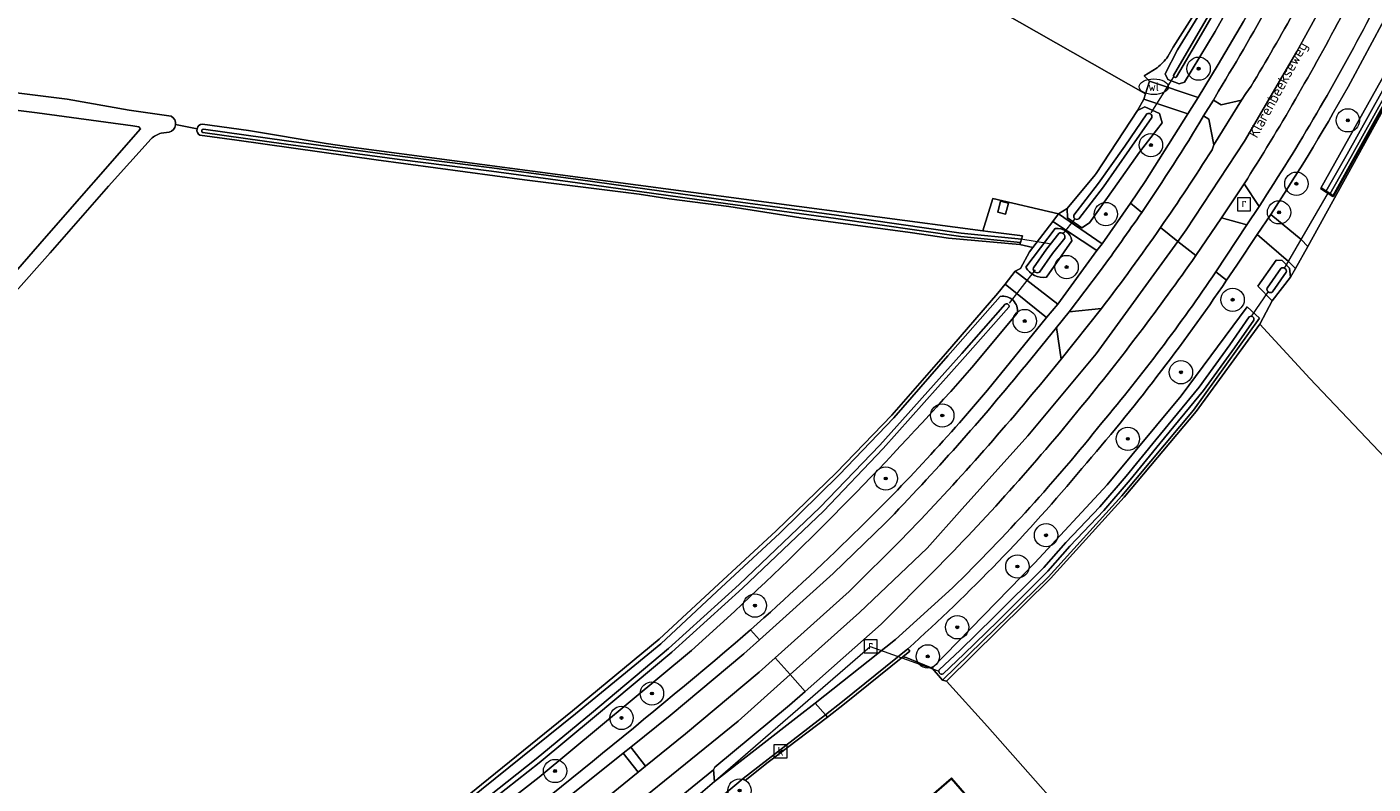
# Model space of a CAD drawing. Extents: x 199200 to 204075, y 460125 to 464703.
# Tile 23 of 174: x 200345 to 200575, y 463368 to 463498. Entities that reach past the tile are written whole.
import ezdxf
from ezdxf.enums import TextEntityAlignment as Align

# ---------------------------------------------------------------- set-up
doc = ezdxf.new("R2010")
doc.units = 0
doc.layers.get('0').update_dxf_attribs({"lineweight": 25})
for name, color, linetype, lineweight in [('B-WE-GK-BESCHOEIING-G', 130, 'GK-BESCHOEIING', 35), ('B-WE-GR-BOOM-S', 90, 'Continuous', 25), ('B-WE-GR-GRAS-GV', 60, 'Continuous', 13), ('B-WE-GR-HAAG-G', 90, 'GR-HAAG1', 13), ('B-WE-IE-TERREINAFSCHEIDING_KUNSTMATIG_HEKWERK-G', 20, 'IE-TERREINAFSCHEIDING-KUNSTMATIG', 18), ('B-WE-IE-TERREINAFSCHEIDING_KUNSTMATIG_HEKWERK_RASTER-G', 30, 'IE-TERREINAFSCHEIDING-KUNSTMATIG', 18), ('B-WE-KL-WATER-S', 170, 'Continuous', 25), ('B-WE-KW-KUNSTWERK_DUIKER-G', 170, 'Continuous', 18), ('B-WE-OG-BEBOUWING-GV', 7, 'Continuous', 35), ('B-WE-OG-BEBOUWING_LAGE TRAFO-GV', 7, 'Continuous', 18), ('B-WE-OG-TERREIN_ERF-GV', 7, 'Continuous', 18), ('B-WE-OG-TOPOGRAFIE-T18', 10, 'Continuous', 18), ('B-WE-OG-WATER_SLOOT-GV', 120, 'Continuous', 18), ('B-WE-OG-WEG-GV', 7, 'Continuous', 18), ('B-WE-RI-GWA_KOLK-S', 30, 'Continuous', 25), ('B-WE-RI-GWA_RIOOLPUT-S', 30, 'Continuous', 25), ('B-WE-VH-VERHARDING_ASFALT-GV', 252, 'Continuous', 18), ('B-WE-VH-VERHARDING_BETONSTRAATSTEEN-GV', 252, 'Continuous', 18)]:
    doc.layers.add(name, color=color, linetype=linetype, lineweight=lineweight)
doc.styles.add('NLCS-ISO', font='NLCS-ISO.ttf')
doc.styles.add('NLCS-ISO-M1000-T18', font='NLCS-ISO.ttf', dxfattribs={"height": 1.8})
doc.linetypes.add('GK-BESCHOEIING', pattern='A,30,-5,[1,NLCS.SHX,S=1,R=0,X=0,Y=0],-5', length=40)
doc.linetypes.add('GR-HAAG1', pattern='A,6,[176,NLCS.SHX,S=0.125,R=0,X=0,Y=0],-2', length=8)
doc.linetypes.add('IE-TERREINAFSCHEIDING-KUNSTMATIG', pattern='A,4,[82,NLCS.SHX,S=0.75,R=90,X=0,Y=0],4,-2', length=10)

# ---------------------------------------------------------------- blocks, each defined once
blk = doc.blocks.new('SRI-PUT_INSPECTIEPUT_RIOOLPUT-SO')
at = {"color": 0, "linetype": 'ByBlock', "lineweight": 18}
blk.add_lwpolyline([(-1.12, -1.12), (1.12, -1.12), (1.12, 1.12), (-1.12, 1.12)], close=True, dxfattribs=at)
at = {"color": 0, "linetype": 'ByBlock', "lineweight": 18, "style": 'NLCS-ISO'}
blk.add_text('r', height=1.5, dxfattribs=at).set_placement((0, 0.28), align=Align.MIDDLE_CENTER)
blk = doc.blocks.new('SKL-WATER_WATERLEIDINGPUT-SO')
at = {"color": 0, "linetype": 'ByBlock', "lineweight": 18}
blk.add_ellipse((0, 0), major_axis=(2.5, 0), ratio=0.54, dxfattribs=at)
at = {"color": 0, "linetype": 'ByBlock', "lineweight": 18, "style": 'NLCS-ISO'}
blk.add_text('wl', height=1.5, dxfattribs=at).set_placement((0, 0), align=Align.MIDDLE_CENTER)
blk = doc.blocks.new('SRI-KOLK-SO')
at = {"color": 0, "linetype": 'ByBlock', "lineweight": 18}
blk.add_lwpolyline([(-1.125, -1.125), (1.125, -1.125), (1.125, 1.125), (-1.125, 1.125)], close=True, dxfattribs=at)
at = {"color": 0, "linetype": 'ByBlock', "lineweight": 18, "style": 'NLCS-ISO'}
blk.add_text('k', height=1.5, dxfattribs=at).set_placement((0, 0), align=Align.MIDDLE_CENTER)
blk = doc.blocks.new('SGR-BOOM_01-SO')
at = {"linetype": 'ByBlock', "lineweight": 18}
h = blk.add_hatch(color=0, dxfattribs=at)
h.dxf.hatch_style = 1
edge = h.paths.add_edge_path()
edge.add_arc((0, 0), 0.25, 0, 360)
at = {"color": 0, "linetype": 'ByBlock', "lineweight": 18}
for radius in [2, 0.25]:
    blk.add_circle((0, 0), radius, dxfattribs=at)

msp = doc.modelspace()

# ---------------------------------------------------------------- linework, layer by layer
at = {"layer": 'B-WE-GK-BESCHOEIING-G', "flags": 128}
msp.add_lwpolyline([(200580.021, 463494.364), (200582.118, 463493.139), (200568.558, 463468.629), (200566.425, 463470)], dxfattribs=at)
at = {"layer": 'B-WE-GR-GRAS-GV', "flags": 128}
for points in [[(200244.1, 463648.164), (200238.712, 463637.043), (200222.447, 463604.894), (200210.819, 463582.789), (200199.042, 463559.916), (200185.217, 463532.699), (200174.258, 463510.746), (200172.132, 463506.46), (200195.101, 463503.714), (200221.955, 463500.159), (200245.909, 463497.423), (200263.319, 463495.591), (200274.943, 463494.528), (200283.962, 463493.372), (200314.257, 463489.932), (200351.431, 463485.302), (200362.012, 463483.394), (200369.256, 463482.372)], [(200374.597, 463481.033), (200382.493, 463479.95), (200395.845, 463477.682), (200399.726, 463477.117), (200508.47, 463462.697), (200510.189, 463468.253), (200521.4, 463465.641), (200521.403, 463465.645), (200522.915, 463466.534), (200527.703, 463472.296), (200527.9, 463472.533), (200534.953, 463483.355), (200536.051, 463485.302), (200536.33, 463486.205), (200480.688, 463517.995)], [(200324.804, 463435.298), (200347.459, 463461.322), (200363.988, 463480.196), (200363.693, 463480.559), (200362.653, 463480.717), (200346.249, 463482.966), (200288.834, 463490.109)], [(200368.901, 463479.626), (200367.549, 463479.452)], [(200373.68, 463480.225), (200370.007, 463480.933), (200370.001, 463480.879)], [(200370.007, 463480.933), (200373.68, 463480.225)], [(200405.957, 463354.261), (200438.102, 463380.334), (200452.956, 463392.628), (200462.347, 463401.356), (200472.978, 463411.237), (200483.314, 463421.142), (200492.852, 463431.078), (200502.05, 463441.607), (200511.036, 463451.982), (200512.282, 463453.537), (200514.006, 463455.783), (200514.923, 463456.265), (200516.44, 463459.106), (200517.019, 463459.856), (200514.819, 463460.369), (200502.539, 463461.458), (200495.968, 463462.398), (200477.245, 463464.912), (200464.914, 463466.862), (200454.629, 463468.204), (200449.494, 463468.97), (200429.828, 463471.463), (200404.382, 463474.897), (200380.526, 463478.239), (200374.167, 463479.104)], [(200365.807, 463478.47), (200358.483, 463470.346), (200348.462, 463458.938), (200335.727, 463444.61), (200330.438, 463438.959), (200301.892, 463406.264), (200301.532, 463405.851), (200301.517, 463405.834), (200300.813, 463406.641), (200298.121, 463403.548), (200298.899, 463403.096), (200295.6, 463399.234), (200292.543, 463392.725), (200290.318, 463388.845), (200279.867, 463369.266), (200268.688, 463345.092), (200277.952, 463339.003), (200297.734, 463326.626), (200323.043, 463309.857), (200335.672, 463301.853), (200339.82, 463299.568), (200342.965, 463297.691), (200346.347, 463298.314)], [(200753.187, 463243.647), (200654.357, 463347.711), (200623.138, 463381.908), (200611.749, 463393.687), (200608.698, 463390.797), (200564.56, 463437.384), (200555.942, 463446.684), (200545.048, 463431.67), (200532.709, 463416.991), (200520.06, 463403.016), (200502.196, 463385.424), (200509.23, 463377.608), (200528.739, 463355.542), (200518.212, 463344.663), (200516.718, 463343.004), (200530.077, 463330.976)]]:
    msp.add_lwpolyline(points, dxfattribs=at)
at = {"layer": 'B-WE-GR-GRAS-GV'}
for points in [[(200369.256, 463482.372, -0.2945932), (200370.007, 463480.933)], [(200367.549, 463479.452, 0.1492261), (200365.807, 463478.47)], [(200370.001, 463480.879, -0.3040486), (200368.901, 463479.626)], [(200374.167, 463479.104, -0.3257429), (200373.68, 463480.225)], [(200373.68, 463480.225, -0.326002), (200374.597, 463481.033)]]:
    msp.add_lwpolyline(points, format="xyb", dxfattribs=at)
at = {"layer": 'B-WE-GR-GRAS-GV', "flags": 128}
for points in [[(200508.47, 463462.697), (200509.314, 463462.602), (200515.253, 463461.858), (200515.08, 463461.264), (200514.915, 463460.697), (200514.819, 463460.369), (200517.019, 463459.856), (200520.464, 463464.316), (200521.4, 463465.641), (200510.189, 463468.253)], [(200512.833, 463467.449), (200512.364, 463465.57), (200510.995, 463465.912), (200511.465, 463467.791)]]:
    msp.add_lwpolyline(points, close=True, dxfattribs=at)
at = {"layer": 'B-WE-GR-HAAG-G', "flags": 128}
for points in [[(200557.093, 463523.185), (200550.422, 463509.937), (200545.886, 463501.765), (200541.103, 463494.225), (200540.198, 463492.614)], [(200583.182, 463494.454), (200564.215, 463459.993)], [(200538.331, 463490.694), (200536.121, 463489.331)]]:
    msp.add_lwpolyline(points, dxfattribs=at)
at = {"layer": 'B-WE-GR-HAAG-G'}
msp.add_lwpolyline([(200540.198, 463492.614, -0.0584756), (200538.331, 463490.694)], format="xyb", dxfattribs=at)
at = {"layer": 'B-WE-IE-TERREINAFSCHEIDING_KUNSTMATIG_HEKWERK-G', "flags": 128}
msp.add_lwpolyline([(200514.923, 463456.265), (200514.006, 463455.783)], dxfattribs=at)
at = {"layer": 'B-WE-IE-TERREINAFSCHEIDING_KUNSTMATIG_HEKWERK_RASTER-G', "flags": 128}
for points in [[(200516.44, 463459.106), (200514.923, 463456.265)], [(200511.036, 463451.982), (200502.05, 463441.607), (200492.852, 463431.078), (200483.314, 463421.142), (200472.978, 463411.237), (200462.347, 463401.356)], [(200555.942, 463446.684), (200545.048, 463431.67), (200532.709, 463416.991), (200520.06, 463403.016), (200502.196, 463385.424)], [(200462.347, 463401.356), (200452.956, 463392.628), (200438.102, 463380.334), (200405.957, 463354.261), (200393.313, 463344.558), (200385.771, 463338.136)]]:
    msp.add_lwpolyline(points, dxfattribs=at)
at = {"layer": 'B-WE-KW-KUNSTWERK_DUIKER-G', "flags": 128}
for points in [[(200537.329, 463482.937), (200541.194, 463489.124)], [(200560.125, 463456.178), (200567.706, 463469.3)], [(200522.217, 463462.176), (200524.21, 463464.713)], [(200514.957, 463461.341), (200519.867, 463460.549)], [(200513.026, 463450.303), (200517.51, 463455.986)], [(200554.589, 463448.123), (200557.431, 463452.266)], [(200456.659, 463348.658), (200455.315, 463362.067), (200489.117, 463391.34), (200500.8, 463387.214)]]:
    msp.add_lwpolyline(points, dxfattribs=at)
at = {"layer": 'B-WE-OG-BEBOUWING-GV', "flags": 128}
msp.add_lwpolyline([(200510.849, 463359.738), (200503.077, 463368.713), (200497.466, 463363.855), (200500.053, 463360.867), (200494.898, 463356.403), (200499.498, 463351.091), (200504.649, 463355.551), (200505.234, 463354.876)], close=True, dxfattribs=at)
at = {"layer": 'B-WE-OG-BEBOUWING_LAGE TRAFO-GV', "flags": 128}
msp.add_lwpolyline([(200512.833, 463467.449), (200511.465, 463467.791), (200510.995, 463465.912), (200512.364, 463465.57)], close=True, dxfattribs=at)
at = {"layer": 'B-WE-OG-TERREIN_ERF-GV', "flags": 128}
for points in [[(200540.198, 463492.614), (200541.103, 463494.225), (200545.886, 463501.765), (200550.422, 463509.937), (200557.093, 463523.185), (200557.414, 463523.664), (200555.749, 463523.98), (200535.834, 463527.762), (200524.203, 463529.889), (200522.668, 463530.17), (200518.475, 463530.886), (200517.303, 463531.086), (200512.821, 463531.883), (200493.247, 463535.364), (200480.955, 463537.805), (200474.764, 463521.718), (200480.688, 463517.995), (200536.33, 463486.205), (200537.012, 463488.409)], [(200585.075, 463497.788), (200583.182, 463494.454), (200564.215, 463459.993), (200562.057, 463456.266), (200561.19, 463454.767), (200558.098, 463450.67), (200557.063, 463448.756), (200555.942, 463446.684), (200564.56, 463437.384), (200608.698, 463390.797), (200611.749, 463393.687), (200623.138, 463381.908)], [(200537.012, 463488.409), (200536.121, 463489.331), (200538.331, 463490.694)], [(200528.739, 463355.542), (200509.23, 463377.608), (200502.196, 463385.424), (200501.539, 463385.566), (200499.776, 463387.66), (200495.316, 463389.449), (200494.74, 463389.589), (200484.726, 463381.503), (200481.794, 463379.257), (200471.653, 463371.489), (200467.686, 463368.35), (200467.533, 463368.53), (200467.366, 463368.728), (200464.13, 463365.991)]]:
    msp.add_lwpolyline(points, dxfattribs=at)
at = {"layer": 'B-WE-OG-TERREIN_ERF-GV'}
msp.add_lwpolyline([(200538.331, 463490.694, 0.0583795), (200540.198, 463492.614)], format="xyb", dxfattribs=at)
at = {"layer": 'B-WE-OG-TERREIN_ERF-GV', "flags": 128}
msp.add_lwpolyline([(200497.466, 463363.855), (200503.077, 463368.713), (200510.849, 463359.738), (200505.234, 463354.876), (200504.649, 463355.551), (200499.498, 463351.091), (200494.898, 463356.403), (200500.053, 463360.867)], close=True, dxfattribs=at)
at = {"layer": 'B-WE-OG-WATER_SLOOT-GV', "flags": 128}
for points in [[(200541.175, 463489.391), (200544.999, 463495.961), (200549.291, 463503.351), (200555.737, 463515.457), (200558.85, 463521.972), (200557.481, 463522.581), (200552.703, 463512.578), (200546.516, 463501.403), (200541.863, 463493.795), (200539.718, 463489.673), (200540.174, 463488.691), (200542.123, 463487.943), (200543.021, 463488.207), (200548.297, 463496.9), (200555.02, 463508.972), (200560.745, 463520.106), (200560.732, 463521.136), (200559.357, 463521.747), (200556.232, 463515.207), (200549.776, 463503.081), (200545.478, 463495.683), (200541.654, 463489.112)], [(200559.357, 463521.747), (200558.85, 463521.972), (200555.737, 463515.457), (200549.291, 463503.351), (200544.999, 463495.961), (200541.175, 463489.391)], [(200541.654, 463489.112), (200545.478, 463495.683), (200549.776, 463503.081), (200556.232, 463515.207), (200559.357, 463521.747)], [(200171.095, 463504.661), (200288.834, 463490.109), (200346.249, 463482.966), (200362.653, 463480.717), (200363.693, 463480.559), (200363.988, 463480.196), (200347.459, 463461.322), (200324.804, 463435.298), (200306.705, 463414.621), (200300.147, 463407.406), (200300.813, 463406.641), (200301.517, 463405.834), (200301.532, 463405.851), (200301.892, 463406.264), (200330.438, 463438.959), (200335.727, 463444.61), (200348.462, 463458.938), (200358.483, 463470.346), (200365.807, 463478.47)], [(200369.256, 463482.372), (200362.012, 463483.394), (200351.431, 463485.302), (200314.257, 463489.932), (200283.962, 463493.372), (200274.943, 463494.528), (200263.319, 463495.591), (200245.909, 463497.423), (200221.955, 463500.159), (200195.101, 463503.714), (200172.132, 463506.46)], [(200524.078, 463465.397), (200528.292, 463470.872), (200532.779, 463477.252), (200536.58, 463482.758)], [(200536.58, 463482.758), (200532.779, 463477.252), (200528.292, 463470.872), (200524.078, 463465.397)], [(200537.436, 463482.167), (200533.632, 463476.658), (200529.13, 463470.255), (200524.902, 463464.762)], [(200524.902, 463464.762), (200529.13, 463470.255), (200533.632, 463476.658), (200537.436, 463482.167)], [(200367.549, 463479.452), (200368.901, 463479.626)], [(200370.001, 463480.879), (200370.007, 463480.933)], [(200374.167, 463479.104), (200380.526, 463478.239), (200404.382, 463474.897), (200429.828, 463471.463), (200449.494, 463468.97), (200454.629, 463468.204), (200464.914, 463466.862), (200477.245, 463464.912), (200495.968, 463462.398), (200502.539, 463461.458), (200514.819, 463460.369), (200514.915, 463460.697), (200504.688, 463461.749), (200483.248, 463464.803), (200464.709, 463467.316), (200438.939, 463470.961), (200424.164, 463472.933), (200408.381, 463474.954), (200388.928, 463477.598), (200374.683, 463479.596)], [(200515.08, 463461.264), (200515.253, 463461.858), (200509.314, 463462.602), (200508.47, 463462.697), (200399.726, 463477.117), (200395.845, 463477.682), (200382.493, 463479.95), (200374.597, 463481.033)], [(200374.683, 463479.596), (200388.928, 463477.598), (200408.381, 463474.954), (200424.164, 463472.933), (200438.939, 463470.961), (200464.709, 463467.316), (200483.248, 463464.803), (200504.688, 463461.749), (200514.915, 463460.697)], [(200374.764, 463480.171), (200389.007, 463478.173), (200408.457, 463475.531), (200424.239, 463473.51), (200439.018, 463471.537), (200464.789, 463467.892), (200483.328, 463465.379), (200504.759, 463462.326), (200515.08, 463461.264)], [(200514.915, 463460.697), (200515.08, 463461.264), (200504.759, 463462.326), (200483.328, 463465.379), (200464.789, 463467.892), (200439.018, 463471.537), (200424.239, 463473.51), (200408.457, 463475.531), (200389.007, 463478.173), (200374.764, 463480.171)], [(200520.852, 463463.104), (200515.806, 463456.496)], [(200517.117, 463456.352), (200519.376, 463459.569), (200521.485, 463462.255)], [(200521.485, 463462.255), (200519.376, 463459.569), (200517.117, 463456.352)], [(200522.494, 463461.462), (200520.407, 463458.803), (200518.168, 463455.614)], [(200518.168, 463455.614), (200520.407, 463458.803), (200522.494, 463461.462)], [(200519.342, 463454.779), (200523.718, 463461.012)], [(200557.192, 463452.866), (200559.559, 463456.229)], [(200559.559, 463456.229), (200557.192, 463452.866)], [(200560.47, 463455.587), (200558.102, 463452.225)], [(200558.102, 463452.225), (200560.47, 463455.587)], [(200511.438, 463451.429), (200502.439, 463441.227), (200493.202, 463430.601), (200483.832, 463420.812), (200473.612, 463410.813), (200462.853, 463400.781), (200453.225, 463391.804), (200438.565, 463379.801), (200406.32, 463353.811)], [(200348.331, 463296.69), (200354.562, 463303.434), (200363.918, 463313.558), (200369.676, 463319.507), (200375.864, 463325.324), (200384.622, 463333.278), (200394.145, 463341.631), (200406.761, 463352.001), (200420.5, 463363.123), (200431.852, 463372.073), (200441.317, 463379.914), (200454.554, 463391.022), (200466.679, 463401.991), (200480.505, 463415.198), (200490.76, 463425.919), (200504.819, 463441.677), (200512.308, 463450.144)], [(200512.308, 463450.144), (200504.819, 463441.677), (200490.76, 463425.919), (200480.505, 463415.198), (200466.679, 463401.991), (200454.554, 463391.022), (200441.317, 463379.914), (200431.852, 463372.073), (200420.5, 463363.123), (200406.761, 463352.001), (200394.145, 463341.631), (200384.622, 463333.278), (200375.864, 463325.324), (200369.676, 463319.507), (200363.918, 463313.558), (200354.562, 463303.434), (200348.331, 463296.69)], [(200512.932, 463449.591), (200505.443, 463441.124), (200491.373, 463425.353), (200481.095, 463414.608), (200467.247, 463401.381), (200455.101, 463390.394), (200441.851, 463379.274), (200432.376, 463371.424), (200421.02, 463362.472), (200407.288, 463351.355), (200394.685, 463340.996), (200385.177, 463332.656), (200376.43, 463324.712), (200370.261, 463318.913), (200364.523, 463312.985), (200355.174, 463302.868), (200348.943, 463296.124)], [(200348.943, 463296.124), (200355.174, 463302.868), (200364.523, 463312.985), (200370.261, 463318.913), (200376.43, 463324.712), (200385.177, 463332.656), (200394.685, 463340.996), (200407.288, 463351.355), (200421.02, 463362.472), (200432.376, 463371.424), (200441.851, 463379.274), (200455.101, 463390.394), (200467.247, 463401.381), (200481.095, 463414.608), (200491.373, 463425.353), (200505.443, 463441.124), (200512.932, 463449.591)], [(200500.987, 463387.38), (200504.566, 463390.742), (200510.335, 463396.396), (200518.926, 463404.947), (200522.661, 463409.201), (200528.488, 463415.333), (200533.019, 463420.576), (200538.098, 463426.829), (200545.57, 463435.891), (200550.833, 463443.15), (200554.141, 463447.934)], [(200554.141, 463447.934), (200550.833, 463443.15), (200545.57, 463435.891), (200538.098, 463426.829), (200533.019, 463420.576), (200528.488, 463415.333), (200522.661, 463409.201), (200518.926, 463404.947), (200510.335, 463396.396), (200504.566, 463390.742), (200500.987, 463387.38)], [(200554.917, 463447.397), (200551.603, 463442.605), (200546.317, 463435.313), (200538.828, 463426.231), (200533.742, 463419.97), (200529.188, 463414.699), (200523.358, 463408.564), (200519.614, 463404.301), (200510.998, 463395.725), (200505.219, 463390.061), (200501.633, 463386.692)], [(200501.633, 463386.692), (200505.219, 463390.061), (200510.998, 463395.725), (200519.614, 463404.301), (200523.358, 463408.564), (200529.188, 463414.699), (200533.742, 463419.97), (200538.828, 463426.231), (200546.317, 463435.313), (200551.603, 463442.605), (200554.917, 463447.397)], [(200506.581, 463439.245), (200514.357, 463448.599)], [(200421.44, 463360.436), (200432.363, 463368.954), (200458.496, 463390.672), (200465.837, 463397.39)]]:
    msp.add_lwpolyline(points, dxfattribs=at)
for points in [[(200567.289, 463469.444), (200570.939, 463475.839), (200580.916, 463493.841), (200580.021, 463494.364), (200566.425, 463470)], [(200567.97, 463469.007), (200571.643, 463475.443), (200581.613, 463493.434), (200580.916, 463493.841), (200570.939, 463475.839), (200567.289, 463469.444)], [(200567.97, 463469.007), (200568.558, 463468.629), (200582.118, 463493.139), (200581.613, 463493.434), (200571.643, 463475.443)], [(200522.915, 463466.534), (200522.947, 463464.941), (200525.41, 463463.235), (200526.736, 463464.093), (200530.805, 463469.809), (200535.344, 463476.187), (200539.178, 463481.229), (200538.731, 463482.828), (200536.219, 463483.965), (200534.953, 463483.355), (200527.9, 463472.533), (200527.703, 463472.296)], [(200558.098, 463450.67), (200561.19, 463454.767), (200561.07, 463456.276), (200559.759, 463457.612), (200558.776, 463457.643), (200555.622, 463453.205)], [(200499.776, 463387.66), (200501.539, 463385.566), (200519.641, 463403.257), (200532.267, 463417.212), (200544.608, 463431.905), (200555.924, 463447.698), (200553.763, 463449.655), (200542.444, 463434.359), (200529.783, 463419.136), (200517.393, 463405.741)]]:
    msp.add_lwpolyline(points, close=True, dxfattribs=at)
at = {"layer": 'B-WE-OG-WATER_SLOOT-GV'}
for points in [[(200541.654, 463489.112, -0.6855548), (200541.175, 463489.391)], [(200541.175, 463489.391, 0.6855548), (200541.654, 463489.112)], [(200370.007, 463480.933, 0.2945932), (200369.256, 463482.372)], [(200536.58, 463482.758, -0.7266406), (200537.436, 463482.167)], [(200537.436, 463482.167, 0.7266406), (200536.58, 463482.758)], [(200365.807, 463478.47, -0.1492261), (200367.549, 463479.452)], [(200368.901, 463479.626, 0.3040486), (200370.001, 463480.879)], [(200373.68, 463480.225, 0.3257429), (200374.167, 463479.104)], [(200374.597, 463481.033, 0.326002), (200373.68, 463480.225)], [(200374.683, 463479.596, -0.8426961), (200374.764, 463480.171)], [(200374.764, 463480.171, 0.8426961), (200374.683, 463479.596)], [(200524.902, 463464.762, -0.749092), (200524.078, 463465.397)], [(200524.078, 463465.397, 0.749092), (200524.902, 463464.762)], [(200523.718, 463461.012, 0.3997653), (200520.852, 463463.104)], [(200521.485, 463462.255, -0.7018742), (200522.494, 463461.462)], [(200522.494, 463461.462, 0.7018742), (200521.485, 463462.255)], [(200515.806, 463456.496, 0.3331367), (200519.342, 463454.779)], [(200518.168, 463455.614, -0.6853241), (200517.117, 463456.352)], [(200517.117, 463456.352, 0.6853241), (200518.168, 463455.614)], [(200559.559, 463456.229, -0.7701361), (200560.47, 463455.587)], [(200560.47, 463455.587, 0.7701361), (200559.559, 463456.229)], [(200514.357, 463448.599, 0.5241451), (200511.438, 463451.429)], [(200558.102, 463452.225, -0.7305504), (200557.192, 463452.866)], [(200557.192, 463452.866, 0.7305504), (200558.102, 463452.225)], [(200512.308, 463450.144, -0.6688333), (200512.932, 463449.591)], [(200512.932, 463449.591, 0.6688333), (200512.308, 463450.144)], [(200554.141, 463447.934, -0.7569957), (200554.917, 463447.397)], [(200554.917, 463447.397, 0.7569957), (200554.141, 463447.934)], [(200465.837, 463397.39, 0.0246508), (200506.581, 463439.245)], [(200501.633, 463386.692, -0.8274394), (200500.987, 463387.38)], [(200500.987, 463387.38, 0.8274394), (200501.633, 463386.692)]]:
    msp.add_lwpolyline(points, format="xyb", dxfattribs=at)
at = {"layer": 'B-WE-OG-WEG-GV', "flags": 128}
for points in [[(200564.081, 463524.525), (200559.09, 463526.164), (200557.414, 463523.664), (200557.093, 463523.185), (200550.422, 463509.937), (200545.886, 463501.765), (200541.103, 463494.225), (200540.198, 463492.614)], [(200537.012, 463488.409), (200545.397, 463485.6), (200548.82, 463491.261), (200553.173, 463498.661), (200557.213, 463506.042), (200564.048, 463519.201), (200565.242, 463521.735)], [(200557.824, 463465.533), (200563.03, 463461.23), (200564.215, 463459.993), (200583.182, 463494.454), (200576.902, 463498.174), (200571.902, 463488.903)], [(200538.331, 463490.694), (200536.121, 463489.331), (200537.012, 463488.409)], [(200548.879, 463486.696), (200547.987, 463485.143), (200549.323, 463484.355), (200552.83, 463485.112), (200553.548, 463486.297), (200554.446, 463487.512)], [(200547.76, 463476.616), (200548.07, 463477.449), (200547.194, 463481.877), (200546.312, 463482.419)], [(200553.249, 463470.744), (200555.828, 463466.89)], [(200515.806, 463456.496), (200520.852, 463463.104)], [(200548.431, 463455.677), (200553.706, 463463.723), (200549.404, 463464.911), (200544.97, 463458.451)], [(200529.783, 463419.136), (200542.444, 463434.359), (200553.763, 463449.655), (200555.924, 463447.698), (200544.608, 463431.905), (200532.267, 463417.212), (200519.641, 463403.257), (200501.539, 463385.566), (200502.196, 463385.424), (200520.06, 463403.016), (200532.709, 463416.991), (200545.048, 463431.67), (200555.942, 463446.684), (200557.063, 463448.756), (200558.098, 463450.67), (200555.622, 463453.205), (200558.776, 463457.643), (200559.759, 463457.612), (200561.07, 463456.276), (200561.19, 463454.767), (200562.057, 463456.266), (200560.89, 463457.448), (200555.507, 463462.058), (200552.026, 463456.836), (200550.258, 463454.212)], [(200523.718, 463461.012), (200519.342, 463454.779)], [(200528.627, 463455.914), (200523.228, 463448.807), (200528.794, 463449.382)], [(200346.565, 463296.208), (200346.924, 463297.589), (200356.227, 463308.352), (200368.343, 463320.822), (200380.577, 463332.507), (200386.264, 463337.534), (200393.679, 463344.088), (200406.32, 463353.811), (200438.565, 463379.801), (200453.225, 463391.804), (200462.853, 463400.781), (200473.612, 463410.813), (200483.832, 463420.812), (200493.202, 463430.601), (200502.439, 463441.227), (200511.438, 463451.429)], [(200509.226, 463435.333), (200519.394, 463447.849), (200512.282, 463453.537), (200511.036, 463451.982), (200502.05, 463441.607), (200492.852, 463431.078), (200483.314, 463421.142), (200472.978, 463411.237), (200462.347, 463401.356), (200452.956, 463392.628), (200438.102, 463380.334), (200405.957, 463354.261), (200393.313, 463344.558), (200385.771, 463338.136)], [(200514.357, 463448.599), (200506.581, 463439.245)], [(200519.068, 463437.243), (200521.89, 463440.657), (200521.096, 463446.106), (200515.915, 463439.772)], [(200495.59, 463390.976), (200495.749, 463390.796), (200495.945, 463390.575), (200494.74, 463389.589), (200495.316, 463389.449), (200499.776, 463387.66), (200517.393, 463405.741), (200529.783, 463419.136)], [(200491.694, 463412.51), (200482.755, 463403.888), (200470.133, 463392.508), (200467.451, 463390.09), (200454.822, 463379.542), (200448.052, 463374.106), (200450.602, 463370.837), (200457.455, 463376.365), (200470.092, 463386.948)], [(200470.092, 463386.948), (200472.846, 463389.426), (200485.506, 463400.815), (200494.636, 463409.855)], [(200500.118, 463404.37), (200491.012, 463395.2), (200477.951, 463383.624), (200475.301, 463381.275), (200462.462, 463370.664), (200462.266, 463370.216), (200462.419, 463368.166), (200476.894, 463379.46), (200479.68, 463381.66), (200493.497, 463392.57), (200503.259, 463401.429)], [(200465.837, 463397.39), (200458.496, 463390.672), (200432.363, 463368.954), (200421.44, 463360.436), (200399.987, 463343.168), (200389.763, 463334.179), (200389.335, 463333.784), (200383.95, 463328.812), (200379.702, 463324.891), (200368.672, 463314.355), (200360.025, 463305.546), (200349.777, 463294.303), (200348.529, 463294.328), (200346.565, 463296.208)], [(200465.959, 463391.916), (200468.607, 463394.243)], [(200429.654, 463353.791), (200449.338, 463369.798), (200446.769, 463373.053), (200426.947, 463357.139)]]:
    msp.add_lwpolyline(points, dxfattribs=at)
for points in [[(200558.85, 463521.972), (200559.357, 463521.747), (200560.732, 463521.136), (200560.745, 463520.106), (200555.02, 463508.972), (200548.297, 463496.9), (200543.021, 463488.207), (200542.123, 463487.943), (200540.174, 463488.691), (200539.718, 463489.673), (200541.863, 463493.795), (200546.516, 463501.403), (200552.703, 463512.578), (200557.481, 463522.581)], [(200568.558, 463468.629), (200567.97, 463469.007), (200567.289, 463469.444), (200566.425, 463470), (200580.021, 463494.364), (200580.916, 463493.841), (200581.613, 463493.434), (200582.118, 463493.139)], [(200533.77, 463467.431), (200536.283, 463471.183), (200543.598, 463482.761), (200536.051, 463485.302), (200534.953, 463483.355), (200536.219, 463483.965), (200538.731, 463482.828), (200539.178, 463481.229), (200535.344, 463476.187), (200530.805, 463469.809), (200526.736, 463464.093), (200525.41, 463463.235), (200522.947, 463464.941), (200522.915, 463466.534), (200521.403, 463465.645), (200528.898, 463460.446)], [(200528.013, 463459.314), (200520.464, 463464.316), (200517.019, 463459.856), (200516.44, 463459.106), (200514.923, 463456.265), (200514.006, 463455.783), (200521.314, 463450.138)]]:
    msp.add_lwpolyline(points, close=True, dxfattribs=at)
at = {"layer": 'B-WE-OG-WEG-GV'}
for points in [[(200567.166, 463519.928, -0.0220841), (200548.879, 463486.696)], [(200554.446, 463487.512, 0.016888), (200569.265, 463514.199)], [(200570.277, 463500.144, -0.0197715), (200553.249, 463470.744)], [(200555.828, 463466.89, 0.0248626), (200574.809, 463499.359)], [(200540.198, 463492.614, -0.0583795), (200538.331, 463490.694)], [(200571.902, 463488.903, -0.0204832), (200557.824, 463465.533)], [(200546.312, 463482.419, -0.0148331), (200535.708, 463465.878)], [(200538.939, 463463.287, 0.0110188), (200547.76, 463476.616)], [(200535.708, 463465.878, -0.0091959), (200528.627, 463455.914)], [(200520.852, 463463.104, -0.3997653), (200523.718, 463461.012)], [(200528.794, 463449.382, 0.0117763), (200538.939, 463463.287)], [(200544.97, 463458.451, -0.0186161), (200525.28, 463432.423)], [(200519.342, 463454.779, -0.3331367), (200515.806, 463456.496)], [(200550.258, 463454.212, -0.0286686), (200525.455, 463421.912)], [(200528.882, 463429.754, 0.0253829), (200548.431, 463455.677)], [(200511.438, 463451.429, -0.5241451), (200514.357, 463448.599)], [(200515.915, 463439.772, -0.0213884), (200491.694, 463412.51)], [(200506.581, 463439.245, -0.0246508), (200465.837, 463397.39)], [(200486.393, 463410.786, 0.0245465), (200509.226, 463435.333)], [(200494.636, 463409.855, 0.0199471), (200519.068, 463437.243)], [(200525.28, 463432.423, -0.0242192), (200500.118, 463404.37)], [(200503.259, 463401.429, 0.0301803), (200528.882, 463429.754)], [(200525.455, 463421.912, -0.036101), (200495.59, 463390.976)], [(200468.607, 463394.243, 0.0123218), (200486.393, 463410.786)], [(200409.464, 463346.161, 0.0104085), (200465.959, 463391.916)]]:
    msp.add_lwpolyline(points, format="xyb", dxfattribs=at)
at = {"layer": 'B-WE-VH-VERHARDING_ASFALT-GV', "flags": 128}
for points in [[(200573.546, 463506.563), (200576.682, 463512.959), (200577.414, 463513.966), (200578.051, 463515.08), (200581.995, 463523.114), (200589.978, 463540.926), (200592.859, 463547.095), (200589.548, 463548.685), (200585.357, 463539.513), (200571.886, 463510.965), (200562.329, 463493.457), (200553.348, 463478.091), (200543.338, 463462.849), (200541.92, 463460.898), (200544.97, 463458.451), (200549.404, 463464.911), (200553.249, 463470.744)], [(200562.329, 463493.457), (200571.886, 463510.965), (200585.357, 463539.513), (200589.548, 463548.685), (200586.042, 463550.367), (200583.294, 463544.411), (200578.281, 463533.331), (200577.072, 463531.149), (200577.492, 463531.061), (200574.042, 463522.946), (200569.433, 463514.128), (200569.265, 463514.199)], [(200565.242, 463521.735), (200564.048, 463519.201), (200557.213, 463506.042), (200553.173, 463498.661), (200548.82, 463491.261), (200545.397, 463485.6), (200543.598, 463482.761), (200536.283, 463471.183), (200533.77, 463467.431), (200535.708, 463465.878)], [(200571.902, 463488.903), (200576.902, 463498.174), (200578.588, 463501.498)], [(200538.939, 463463.287), (200541.92, 463460.898), (200543.338, 463462.849), (200553.348, 463478.091), (200562.329, 463493.457)], [(200546.312, 463482.419), (200547.987, 463485.143), (200548.879, 463486.696)], [(200554.446, 463487.512), (200553.548, 463486.297), (200552.83, 463485.112), (200548.07, 463477.449), (200547.76, 463476.616)], [(200535.708, 463465.878), (200533.77, 463467.431), (200528.898, 463460.446), (200528.013, 463459.314), (200521.314, 463450.138), (200519.394, 463447.849), (200509.226, 463435.333)], [(200555.828, 463466.89), (200553.706, 463463.723), (200548.431, 463455.677), (200550.258, 463454.212), (200552.026, 463456.836), (200555.507, 463462.058), (200557.824, 463465.533)], [(200516.19, 463427.503), (200527.889, 463441.592), (200541.92, 463460.898), (200538.939, 463463.287)], [(200544.97, 463458.451), (200541.92, 463460.898), (200527.889, 463441.592), (200516.19, 463427.503), (200504.903, 463414.98), (200498.929, 463408.224), (200487.271, 463397.225), (200475.386, 463386.54), (200477.951, 463383.624), (200491.012, 463395.2), (200500.118, 463404.37)], [(200515.915, 463439.772), (200521.096, 463446.106), (200523.228, 463448.807), (200528.627, 463455.914)], [(200550.258, 463454.212), (200548.431, 463455.677)], [(200528.794, 463449.382), (200521.89, 463440.657), (200519.068, 463437.243)], [(200494.636, 463409.855), (200485.506, 463400.815), (200472.846, 463389.426), (200475.386, 463386.54), (200487.271, 463397.225), (200498.929, 463408.224), (200504.903, 463414.98), (200516.19, 463427.503)], [(200468.607, 463394.243), (200470.133, 463392.508), (200482.755, 463403.888), (200491.694, 463412.51)], [(200503.259, 463401.429), (200493.497, 463392.57), (200479.68, 463381.66), (200481.445, 463379.654), (200484.357, 463381.913), (200495.59, 463390.976)], [(200446.769, 463373.053), (200448.052, 463374.106), (200454.822, 463379.542), (200467.451, 463390.09), (200470.133, 463392.508), (200468.607, 463394.243), (200465.959, 463391.916)], [(200439.114, 463356.36), (200466.468, 463378.523), (200475.386, 463386.54), (200472.846, 463389.426), (200470.092, 463386.948), (200457.455, 463376.365), (200450.602, 463370.837), (200449.338, 463369.798), (200429.654, 463353.791)], [(200452.52, 463362.544), (200454.33, 463363.746), (200462.266, 463370.216), (200462.462, 463370.664), (200475.301, 463381.275), (200477.951, 463383.624), (200475.386, 463386.54), (200466.468, 463378.523), (200439.114, 463356.36), (200422.801, 463343.465), (200400.102, 463324.351), (200398.39, 463322.731), (200400.771, 463319.824)], [(200458.685, 463361.418), (200464.13, 463365.991), (200467.366, 463368.728), (200481.445, 463379.654), (200479.68, 463381.66), (200476.894, 463379.46), (200462.419, 463368.166), (200456.044, 463362.696), (200421.099, 463332.921)], [(200426.947, 463357.139), (200446.769, 463373.053)]]:
    msp.add_lwpolyline(points, dxfattribs=at)
at = {"layer": 'B-WE-VH-VERHARDING_ASFALT-GV'}
for points in [[(200548.879, 463486.696, 0.0220841), (200567.166, 463519.928)], [(200569.265, 463514.199, -0.016888), (200554.446, 463487.512)], [(200553.249, 463470.744, 0.0197715), (200570.277, 463500.144)], [(200574.809, 463499.359, -0.0248626), (200555.828, 463466.89)], [(200557.824, 463465.533, 0.0204832), (200571.902, 463488.903)], [(200535.708, 463465.878, 0.0148331), (200546.312, 463482.419)], [(200547.76, 463476.616, -0.0110188), (200538.939, 463463.287)], [(200528.627, 463455.914, 0.0091959), (200535.708, 463465.878)], [(200538.939, 463463.287, -0.0117763), (200528.794, 463449.382)], [(200525.28, 463432.423, 0.0186161), (200544.97, 463458.451)], [(200525.455, 463421.912, 0.0286686), (200550.258, 463454.212)], [(200548.431, 463455.677, -0.0253829), (200528.882, 463429.754)], [(200491.694, 463412.51, 0.0213884), (200515.915, 463439.772)], [(200509.226, 463435.333, -0.0245465), (200486.393, 463410.786)], [(200519.068, 463437.243, -0.0199471), (200494.636, 463409.855)], [(200500.118, 463404.37, 0.0242192), (200525.28, 463432.423)], [(200528.882, 463429.754, -0.0301803), (200503.259, 463401.429)], [(200495.59, 463390.976, 0.036101), (200525.455, 463421.912)], [(200486.393, 463410.786, -0.0123218), (200468.607, 463394.243)], [(200465.959, 463391.916, -0.0104085), (200409.464, 463346.161)]]:
    msp.add_lwpolyline(points, format="xyb", dxfattribs=at)
at = {"layer": 'B-WE-VH-VERHARDING_BETONSTRAATSTEEN-GV', "flags": 128}
for points in [[(200545.397, 463485.6), (200537.012, 463488.409), (200536.33, 463486.205), (200536.051, 463485.302), (200543.598, 463482.761)], [(200552.83, 463485.112), (200549.323, 463484.355), (200547.987, 463485.143), (200546.312, 463482.419), (200547.194, 463481.877), (200548.07, 463477.449)], [(200553.249, 463470.744), (200549.404, 463464.911), (200553.706, 463463.723), (200555.828, 463466.89)], [(200521.403, 463465.645), (200521.4, 463465.641), (200520.464, 463464.316), (200528.013, 463459.314), (200528.898, 463460.446)], [(200563.03, 463461.23), (200557.824, 463465.533), (200555.507, 463462.058), (200560.89, 463457.448), (200562.057, 463456.266), (200564.215, 463459.993)], [(200514.006, 463455.783), (200512.282, 463453.537), (200519.394, 463447.849), (200521.314, 463450.138)], [(200528.794, 463449.382), (200523.228, 463448.807), (200521.096, 463446.106), (200521.89, 463440.657)], [(200494.74, 463389.589), (200495.945, 463390.575), (200495.749, 463390.796), (200495.59, 463390.976), (200484.357, 463381.913), (200481.445, 463379.654), (200481.794, 463379.257), (200484.726, 463381.503)], [(200481.794, 463379.257), (200481.445, 463379.654), (200467.366, 463368.728), (200467.533, 463368.53), (200467.686, 463368.35), (200471.653, 463371.489)], [(200448.052, 463374.106), (200446.769, 463373.053), (200449.338, 463369.798), (200450.602, 463370.837)], [(200462.419, 463368.166), (200462.266, 463370.216), (200454.33, 463363.746), (200456.044, 463362.696)]]:
    msp.add_lwpolyline(points, close=True, dxfattribs=at)

# ---------------------------------------------------------------- block references
at = {"layer": 'B-WE-GR-BOOM-S'}
for p in [(200545.461, 463490.536), (200571.048, 463481.669), (200537.282, 463477.417), (200562.22, 463470.79), (200529.548, 463465.58), (200559.258, 463465.879), (200522.82, 463456.486), (200551.295, 463450.876), (200515.636, 463447.221), (200542.427, 463438.432), (200501.498, 463431.006), (200533.316, 463427.001), (200491.805, 463420.203), (200519.287, 463410.457), (200514.375, 463405.092), (200469.353, 463398.383), (200504.057, 463394.662), (200499.005, 463389.668), (200451.699, 463383.294), (200446.484, 463379.103), (200435.087, 463369.992), (200466.728, 463366.64)]:
    msp.add_blockref('SGR-BOOM_01-SO', p, dxfattribs=at)
at = {"layer": 'B-WE-KL-WATER-S'}
msp.add_blockref('SKL-WATER_WATERLEIDINGPUT-SO', (200537.761, 463487.435), dxfattribs=at)
at = {"layer": 'B-WE-RI-GWA_KOLK-S'}
msp.add_blockref('SRI-KOLK-SO', (200473.754, 463373.375), dxfattribs=at)
at = {"layer": 'B-WE-RI-GWA_RIOOLPUT-S'}
for p in [(200553.257, 463467.256), (200489.225, 463391.367)]:
    msp.add_blockref('SRI-PUT_INSPECTIEPUT_RIOOLPUT-SO', p, dxfattribs=at)

# ---------------------------------------------------------------- texts
at = {"layer": 'B-WE-OG-TOPOGRAFIE-T18', "style": 'NLCS-ISO-M1000-T18'}
msp.add_text('Klarenbeekseweg', height=1.8, rotation=61.4, dxfattribs=at).set_placement((200559.275, 463486.822), align=Align.MIDDLE)

doc.saveas('drawing.dxf')
